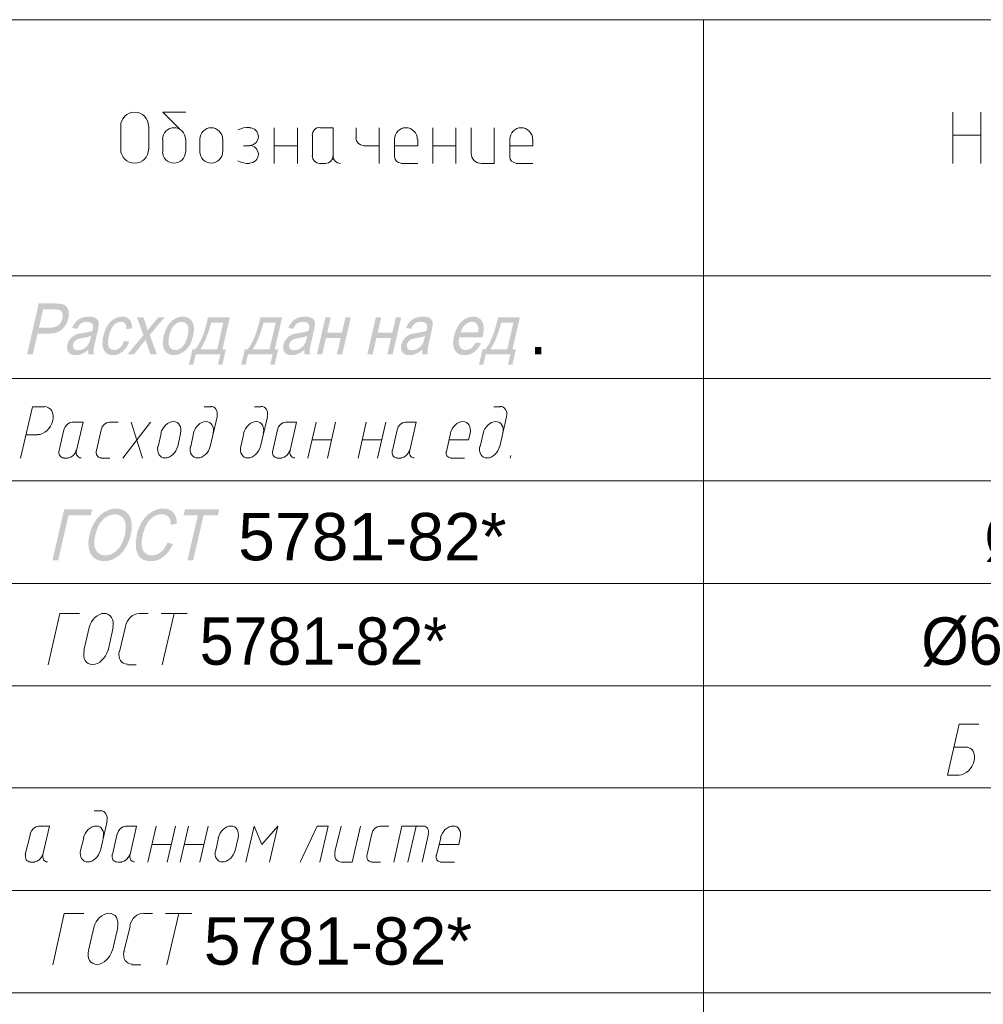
# Model space of a CAD drawing. Header units: millimetres. Extents: x 1527433 to 14789979, y -245576 to 11310.
# Tile 94 of 135: x 1987626 to 1993272, y -59629 to -53862. Entities that reach past the tile are written whole.
import ezdxf

# ---------------------------------------------------------------- set-up
doc = ezdxf.new("R2010")
doc.units = ezdxf.units.MM
doc.styles.get("Standard").update_dxf_attribs({"font": 'isocpeur.ttf', "height": 250})
doc.styles.add('V@ler@Live', font='isocpeui.ttf')

msp = doc.modelspace()

# ---------------------------------------------------------------- hatches: boundary and pattern name
h = msp.add_hatch(color=7)
h.paths.add_polyline_path([(1987669.619, -55821.612), (1987738.355, -55523.625), (1987833.881, -55523.625), (1987855.909, -55524.355), (1987871.694, -55526.491), (1987887.603, -55531.811), (1987899.751, -55540.437), (1987908.281, -55552.757), (1987913.421, -55569.21), (1987914.703, -55588.613), (1987911.767, -55609.835), (1987906.26, -55628.118), (1987898.511, -55644.934), (1987888.528, -55660.282), (1987876.324, -55674.162), (1987861.318, -55685.665), (1987842.927, -55693.882), (1987821.157, -55698.812), (1987796.012, -55700.455), (1987731.079, -55700.455), (1987703.132, -55821.612)])
h.paths.add_polyline_path([(1987739.182, -55665.287), (1987804.666, -55665.287), (1987819.901, -55664.398), (1987833.199, -55661.732), (1987844.563, -55657.288), (1987854, -55651.066), (1987861.783, -55643.232), (1987868.187, -55633.951), (1987873.216, -55623.223), (1987876.875, -55611.048), (1987878.887, -55593.691), (1987876.269, -55579.022), (1987869.496, -55567.977), (1987859.126, -55561.438), (1987847.592, -55559.454), (1987828.534, -55558.793), (1987763.766, -55558.793)])
h = msp.add_hatch(color=7)
h.paths.add_polyline_path([(1988028.943, -55794.988), (1988008.603, -55809.74), (1987990.082, -55819.407), (1987972.257, -55824.74), (1987954.143, -55826.518), (1987940.147, -55825.433), (1987928.415, -55822.177), (1987918.936, -55816.751), (1987911.699, -55809.154), (1987906.738, -55799.863), (1987904.092, -55789.352), (1987903.762, -55777.622), (1987905.746, -55764.671), (1987910.783, -55749.541), (1987918.589, -55735.733), (1987928.373, -55723.95), (1987939.48, -55714.731), (1987951.635, -55707.772), (1987964.616, -55702.715), (1987976.722, -55699.917), (1987993.499, -55697.203), (1988011.712, -55694.433), (1988027.496, -55691.415), (1988040.861, -55688.149), (1988051.818, -55684.635), (1988053.43, -55678.475), (1988054.299, -55675.044), (1988056.118, -55664.708), (1988056.455, -55656.02), (1988055.314, -55648.976), (1988052.7, -55643.569), (1988047.253, -55638.143), (1988040.008, -55634.268), (1988030.965, -55631.942), (1988020.123, -55631.167), (1988000.521, -55633.434), (1987985.672, -55640.207), (1987973.676, -55652.747), (1987962.797, -55672.233), (1987933.582, -55667.327), (1987943.835, -55646.567), (1987955.741, -55630.23), (1987970.238, -55617.759), (1987988.208, -55608.512), (1988008.913, -55602.779), (1988031.644, -55600.85), (1988052.535, -55602.49), (1988068.299, -55607.355), (1988079.331, -55614.713), (1988086.104, -55623.726), (1988089.383, -55634.902), (1988090.017, -55648.641), (1988088.143, -55661.787), (1988083.789, -55682.375), (1988072.544, -55731.158), (1988067.303, -55754.351), (1988063.4, -55772.836), (1988060.831, -55786.619), (1988059.59, -55795.705), (1988059.501, -55808.948), (1988061.519, -55821.612), (1988029.053, -55821.612), (1988027.902, -55809.251)])
h.paths.add_polyline_path([(1988045.203, -55713.298), (1988034.796, -55717.203), (1988022.342, -55720.808), (1988007.841, -55724.104), (1987991.295, -55727.079), (1987974.131, -55730.558), (1987962.466, -55734.41), (1987954.239, -55739.453), (1987947.418, -55746.316), (1987942.292, -55754.584), (1987939.15, -55763.679), (1987938.357, -55777.129), (1987942.898, -55788.098), (1987952.778, -55795.415), (1987968.199, -55797.855), (1987985.686, -55795.539), (1988002.264, -55788.594), (1988016.933, -55777.639), (1988028.667, -55763.293), (1988035.95, -55747.949), (1988042.117, -55726.693)])
h = msp.add_hatch(color=7)
h.dxf.hatch_style = 2
h.paths.add_polyline_path([(1988239.05, -55742.568), (1988268.595, -55747.198), (1988261.031, -55764.797), (1988251.983, -55780.381), (1988241.457, -55793.939), (1988229.459, -55805.461), (1988216.405, -55814.681), (1988202.794, -55821.261), (1988188.624, -55825.204), (1988173.896, -55826.518), (1988156.397, -55824.709), (1988141.595, -55819.283), (1988129.48, -55810.24), (1988120.043, -55797.579), (1988113.737, -55781.53), (1988111.023, -55762.329), (1988111.896, -55739.986), (1988116.349, -55714.511), (1988126.368, -55681.727), (1988140.272, -55653.326), (1988157.966, -55630.382), (1988179.298, -55613.969), (1988202.601, -55604.144), (1988226.152, -55600.85), (1988240.145, -55601.966), (1988252.272, -55605.308), (1988262.529, -55610.873), (1988270.91, -55618.654), (1988277.279, -55628.505), (1988281.507, -55640.2), (1988283.607, -55653.745), (1988283.588, -55669.146), (1988252.114, -55674.658), (1988250.502, -55655.6), (1988244.342, -55641.916), (1988234.137, -55633.703), (1988220.419, -55630.947), (1988208.937, -55632.187), (1988197.978, -55635.908), (1988187.545, -55642.109), (1988177.645, -55650.79), (1988168.601, -55662.149), (1988160.736, -55676.381), (1988154.049, -55693.485), (1988148.54, -55713.464), (1988144.735, -55733.729), (1988143.4, -55751.029), (1988144.525, -55765.352), (1988148.099, -55776.688), (1988153.722, -55785.329), (1988160.998, -55791.495), (1988169.928, -55795.191), (1988180.511, -55796.421), (1988198.04, -55793.114), (1988214.08, -55783.192), (1988227.971, -55766.435)])
h = msp.add_hatch(color=7)
h.dxf.hatch_style = 2
h.paths.add_polyline_path([(1988258.45, -55821.612), (1988351.385, -55709.385), (1988313.296, -55605.756), (1988352.157, -55605.756), (1988368.583, -55656.358), (1988372.69, -55669.635), (1988375.804, -55680.556), (1988395.262, -55656.743), (1988437.981, -55605.756), (1988475.078, -55605.756), (1988388.262, -55707.4), (1988430.099, -55821.612), (1988391.955, -55821.612), (1988369.796, -55754.529), (1988363.953, -55736.449), (1988296.098, -55821.612)])
h = msp.add_hatch(color=7)
h.paths.add_polyline_path([(1988470.556, -55713.684), (1988478.783, -55685.654), (1988489.662, -55661.505), (1988503.197, -55641.231), (1988519.393, -55624.828), (1988534.255, -55614.338), (1988549.738, -55606.845), (1988565.84, -55602.349), (1988582.562, -55600.85), (1988600.206, -55602.679), (1988615.27, -55608.161), (1988627.761, -55617.291), (1988637.684, -55630.065), (1988644.474, -55646.044), (1988647.64, -55664.798), (1988647.18, -55686.333), (1988643.086, -55710.652), (1988637.846, -55730.381), (1988631.8, -55747.887), (1988624.948, -55763.161), (1988617.289, -55776.192), (1988599.354, -55797.407), (1988577.822, -55813.289), (1988554.313, -55823.21), (1988530.473, -55826.518), (1988512.56, -55824.707), (1988497.345, -55819.269), (1988484.817, -55810.193), (1988474.965, -55797.469), (1988468.3, -55781.323), (1988465.34, -55761.984), (1988466.09, -55739.441)])
h.paths.add_polyline_path([(1988502.526, -55713.684), (1988498.991, -55733.126), (1988497.979, -55749.954), (1988499.488, -55764.177), (1988503.518, -55775.806), (1988509.606, -55784.841), (1988517.285, -55791.281), (1988526.556, -55795.138), (1988537.418, -55796.421), (1988548.808, -55795.129), (1988559.825, -55791.247), (1988570.47, -55784.771), (1988580.744, -55775.696), (1988590.181, -55763.964), (1988598.32, -55749.52), (1988605.168, -55732.357), (1988610.73, -55712.471), (1988614.109, -55693.671), (1988614.988, -55677.29), (1988613.365, -55663.327), (1988609.241, -55651.783), (1988603.111, -55642.771), (1988595.461, -55636.328), (1988586.282, -55632.458), (1988575.562, -55631.167), (1988564.101, -55632.457), (1988553.038, -55636.321), (1988542.378, -55642.748), (1988532.126, -55651.727), (1988522.742, -55663.292), (1988514.68, -55677.476), (1988507.942, -55694.275)])
h = msp.add_hatch(color=7)
h.paths.add_polyline_path([(1988729.501, -55605.756), (1988857.328, -55605.756), (1988814.443, -55791.516), (1988834.287, -55791.516), (1988813.23, -55882.797), (1988787.709, -55882.797), (1988801.82, -55821.612), (1988657.457, -55821.612), (1988643.346, -55882.797), (1988617.769, -55882.797), (1988638.826, -55791.516), (1988655.197, -55791.516), (1988666.178, -55777.147), (1988676.674, -55760.25), (1988686.686, -55740.826), (1988696.214, -55718.872), (1988705.259, -55694.389), (1988713.821, -55667.376), (1988721.902, -55637.832)])
h.paths.add_polyline_path([(1988748.463, -55636.018), (1988734.076, -55685.173), (1988718.697, -55727.471), (1988702.326, -55762.917), (1988684.963, -55791.516), (1988783.52, -55791.516), (1988819.404, -55636.018)])
h = msp.add_hatch(color=7)
h.paths.add_polyline_path([(1989036.086, -55605.756), (1989163.913, -55605.756), (1989121.028, -55791.516), (1989140.872, -55791.516), (1989119.815, -55882.797), (1989094.294, -55882.797), (1989108.405, -55821.612), (1988964.042, -55821.612), (1988949.931, -55882.797), (1988924.354, -55882.797), (1988945.411, -55791.516), (1988961.782, -55791.516), (1988972.763, -55777.147), (1988983.26, -55760.25), (1988993.271, -55740.826), (1989002.799, -55718.872), (1989011.844, -55694.389), (1989020.406, -55667.376), (1989028.487, -55637.832)])
h.paths.add_polyline_path([(1989055.048, -55636.018), (1989040.661, -55685.173), (1989025.282, -55727.471), (1989008.911, -55762.917), (1988991.548, -55791.516), (1989090.105, -55791.516), (1989125.989, -55636.018)])
h = msp.add_hatch(color=7)
h.paths.add_polyline_path([(1989295.164, -55794.988), (1989274.824, -55809.74), (1989256.303, -55819.407), (1989238.479, -55824.74), (1989220.364, -55826.518), (1989206.369, -55825.433), (1989194.636, -55822.177), (1989185.157, -55816.751), (1989177.921, -55809.154), (1989172.96, -55799.863), (1989170.314, -55789.352), (1989169.983, -55777.622), (1989171.968, -55764.671), (1989177.004, -55749.541), (1989184.811, -55735.733), (1989194.595, -55723.95), (1989205.702, -55714.731), (1989217.856, -55707.772), (1989230.837, -55702.715), (1989242.943, -55699.917), (1989259.721, -55697.203), (1989277.934, -55694.433), (1989293.717, -55691.415), (1989307.082, -55688.149), (1989318.04, -55684.635), (1989319.652, -55678.475), (1989320.52, -55675.044), (1989322.34, -55664.708), (1989322.677, -55656.02), (1989321.535, -55648.976), (1989318.922, -55643.569), (1989313.475, -55638.143), (1989306.23, -55634.268), (1989297.186, -55631.942), (1989286.345, -55631.167), (1989266.742, -55633.434), (1989251.894, -55640.207), (1989239.898, -55652.747), (1989229.018, -55672.233), (1989199.804, -55667.327), (1989210.057, -55646.567), (1989221.963, -55630.23), (1989236.46, -55617.759), (1989254.429, -55608.512), (1989275.134, -55602.779), (1989297.865, -55600.85), (1989318.756, -55602.49), (1989334.521, -55607.355), (1989345.552, -55614.713), (1989352.325, -55623.726), (1989355.605, -55634.902), (1989356.239, -55648.641), (1989354.365, -55661.787), (1989350.01, -55682.375), (1989338.765, -55731.158), (1989333.524, -55754.351), (1989329.622, -55772.836), (1989327.053, -55786.619), (1989325.812, -55795.705), (1989325.722, -55808.948), (1989327.741, -55821.612), (1989295.274, -55821.612), (1989294.124, -55809.251)])
h.paths.add_polyline_path([(1989311.425, -55713.298), (1989301.017, -55717.203), (1989288.563, -55720.808), (1989274.063, -55724.104), (1989257.516, -55727.079), (1989240.353, -55730.558), (1989228.688, -55734.41), (1989220.461, -55739.453), (1989213.639, -55746.316), (1989208.513, -55754.584), (1989205.371, -55763.679), (1989204.579, -55777.129), (1989209.119, -55788.098), (1989219, -55795.415), (1989234.42, -55797.855), (1989251.908, -55795.539), (1989268.485, -55788.594), (1989283.155, -55777.639), (1989294.889, -55763.293), (1989302.171, -55747.949), (1989308.338, -55726.693)])
h = msp.add_hatch(color=7)
h.dxf.hatch_style = 2
h.paths.add_polyline_path([(1989417.408, -55605.756), (1989448.441, -55605.756), (1989427.716, -55695.604), (1989513.87, -55695.604), (1989534.596, -55605.756), (1989565.685, -55605.756), (1989515.855, -55821.612), (1989484.766, -55821.612), (1989506.87, -55725.866), (1989420.715, -55725.866), (1989398.611, -55821.612), (1989367.578, -55821.612)])
h = msp.add_hatch(color=7)
h.dxf.hatch_style = 2
h.paths.add_polyline_path([(1989712.954, -55605.756), (1989743.988, -55605.756), (1989723.262, -55695.604), (1989809.417, -55695.604), (1989830.143, -55605.756), (1989861.231, -55605.756), (1989811.402, -55821.612), (1989780.313, -55821.612), (1989802.417, -55725.866), (1989716.262, -55725.866), (1989694.158, -55821.612), (1989663.125, -55821.612)])
h = msp.add_hatch(color=7)
h.paths.add_polyline_path([(1989985.248, -55794.988), (1989964.908, -55809.74), (1989946.387, -55819.407), (1989928.562, -55824.74), (1989910.448, -55826.518), (1989896.452, -55825.433), (1989884.72, -55822.177), (1989875.241, -55816.751), (1989868.004, -55809.154), (1989863.043, -55799.863), (1989860.397, -55789.352), (1989860.067, -55777.622), (1989862.051, -55764.671), (1989867.088, -55749.541), (1989874.894, -55735.733), (1989884.678, -55723.95), (1989895.786, -55714.731), (1989907.94, -55707.772), (1989920.921, -55702.715), (1989933.027, -55699.917), (1989949.805, -55697.203), (1989968.017, -55694.433), (1989983.801, -55691.415), (1989997.166, -55688.149), (1990008.123, -55684.635), (1990009.735, -55678.475), (1990010.604, -55675.044), (1990012.424, -55664.708), (1990012.76, -55656.02), (1990011.619, -55648.976), (1990009.005, -55643.569), (1990003.558, -55638.143), (1989996.313, -55634.268), (1989987.27, -55631.942), (1989976.428, -55631.167), (1989956.826, -55633.434), (1989941.977, -55640.207), (1989929.982, -55652.747), (1989919.102, -55672.233), (1989889.888, -55667.327), (1989900.14, -55646.567), (1989912.046, -55630.23), (1989926.543, -55617.759), (1989944.513, -55608.512), (1989965.218, -55602.779), (1989987.949, -55600.85), (1990008.84, -55602.49), (1990024.605, -55607.355), (1990035.636, -55614.713), (1990042.409, -55623.726), (1990045.689, -55634.902), (1990046.322, -55648.641), (1990044.448, -55661.787), (1990040.094, -55682.375), (1990028.849, -55731.158), (1990023.608, -55754.351), (1990019.706, -55772.836), (1990017.136, -55786.619), (1990015.895, -55795.705), (1990015.806, -55808.948), (1990017.825, -55821.612), (1989985.358, -55821.612), (1989984.207, -55809.251)])
h.paths.add_polyline_path([(1990001.509, -55713.298), (1989991.101, -55717.203), (1989978.647, -55720.808), (1989964.147, -55724.104), (1989947.6, -55727.079), (1989930.436, -55730.558), (1989918.771, -55734.41), (1989910.544, -55739.453), (1989903.723, -55746.316), (1989898.597, -55754.584), (1989895.455, -55763.679), (1989894.662, -55777.129), (1989899.203, -55788.098), (1989909.084, -55795.415), (1989924.504, -55797.855), (1989941.991, -55795.539), (1989958.569, -55788.594), (1989973.238, -55777.639), (1989984.972, -55763.293), (1989992.255, -55747.949), (1989998.422, -55726.693)])
h = msp.add_hatch(color=7)
h.paths.add_polyline_path([(1990298.039, -55752.104), (1990329.072, -55756.789), (1990320.834, -55772.437), (1990311.412, -55786.224), (1990300.802, -55798.151), (1990288.999, -55808.217), (1990276.152, -55816.239), (1990262.416, -55821.956), (1990247.792, -55825.379), (1990232.279, -55826.518), (1990213.613, -55824.698), (1990197.883, -55819.235), (1990185.088, -55810.123), (1990175.228, -55797.358), (1990168.612, -55781.297), (1990165.63, -55762.301), (1990166.275, -55740.37), (1990170.543, -55715.503), (1990177.963, -55689.811), (1990187.658, -55667.148), (1990199.626, -55647.523), (1990213.868, -55630.947), (1990229.702, -55617.779), (1990246.445, -55608.374), (1990264.098, -55602.731), (1990282.66, -55600.85), (1990299.754, -55602.699), (1990314.327, -55608.237), (1990326.378, -55617.454), (1990335.907, -55630.34), (1990342.368, -55646.597), (1990345.216, -55665.845), (1990344.457, -55688.081), (1990340.096, -55713.298), (1990337.726, -55723.055), (1990200.914, -55723.055), (1990198.776, -55739.796), (1990198.813, -55754.46), (1990201.031, -55767.036), (1990205.434, -55777.515), (1990211.678, -55785.794), (1990219.415, -55791.702), (1990228.65, -55795.242), (1990239.389, -55796.421), (1990255.829, -55793.776), (1990271.029, -55785.838), (1990285.051, -55772.113)])
h.paths.add_polyline_path([(1990209.624, -55692.958), (1990312.039, -55692.958), (1990313.445, -55680.205), (1990313.528, -55669.146), (1990312.288, -55659.782), (1990309.724, -55652.113), (1990303.842, -55642.853), (1990296.275, -55636.238), (1990287.013, -55632.27), (1990276.045, -55630.947), (1990265.524, -55632.001), (1990255.375, -55635.163), (1990245.597, -55640.434), (1990236.192, -55647.814), (1990220.303, -55667.533)])
h = msp.add_hatch(color=7)
h.paths.add_polyline_path([(1990428.716, -55605.756), (1990556.543, -55605.756), (1990513.658, -55791.516), (1990533.502, -55791.516), (1990512.445, -55882.797), (1990486.924, -55882.797), (1990501.035, -55821.612), (1990356.672, -55821.612), (1990342.561, -55882.797), (1990316.985, -55882.797), (1990338.041, -55791.516), (1990354.412, -55791.516), (1990365.393, -55777.147), (1990375.89, -55760.25), (1990385.901, -55740.826), (1990395.429, -55718.872), (1990404.474, -55694.389), (1990413.036, -55667.376), (1990421.117, -55637.832)])
h.paths.add_polyline_path([(1990447.678, -55636.018), (1990433.291, -55685.173), (1990417.912, -55727.471), (1990401.541, -55762.917), (1990384.178, -55791.516), (1990482.735, -55791.516), (1990518.619, -55636.018)])
h = msp.add_hatch(color=7)
h.dxf.hatch_style = 2
h.paths.add_polyline_path([(1987887.073, -56730.125), (1988050.729, -56730.125), (1988042.626, -56765.293), (1987912.429, -56765.293), (1987851.795, -57028.112), (1987818.336, -57028.112)])
h = msp.add_hatch(color=7)
h.paths.add_polyline_path([(1988034.097, -56882.977), (1988044.276, -56847.908), (1988057.779, -56816.866), (1988074.599, -56789.843), (1988094.731, -56766.836), (1988117.139, -56748.46), (1988140.792, -56735.334), (1988165.695, -56727.458), (1988191.855, -56724.833), (1988208.629, -56726.072), (1988223.977, -56729.78), (1988237.899, -56735.949), (1988250.394, -56744.567), (1988261.122, -56755.418), (1988269.742, -56768.207), (1988276.253, -56782.929), (1988280.656, -56799.578), (1988282.909, -56817.787), (1988283.053, -56837.185), (1988281.09, -56857.761), (1988277.018, -56879.504), (1988270.94, -56901.6), (1988263.203, -56922.492), (1988253.802, -56942.175), (1988242.732, -56960.643), (1988230.268, -56977.458), (1988216.687, -56992.097), (1988201.99, -57004.555), (1988186.177, -57014.828), (1988169.787, -57022.858), (1988153.366, -57028.594), (1988136.925, -57032.036), (1988120.472, -57033.183), (1988103.378, -57031.921), (1988087.813, -57028.126), (1988073.778, -57021.788), (1988061.272, -57012.898), (1988050.604, -57001.807), (1988042.076, -56988.865), (1988035.677, -56974.064), (1988031.396, -56957.391), (1988029.152, -56939.563), (1988028.861, -56921.218), (1988030.512, -56902.356)])
h.paths.add_polyline_path([(1988068.493, -56883.583), (1988064.153, -56909.102), (1988063.539, -56931.753), (1988066.656, -56951.54), (1988073.509, -56968.47), (1988083.462, -56982.031), (1988095.875, -56991.711), (1988110.747, -56997.515), (1988128.079, -56999.449), (1988146.59, -56997.495), (1988164.335, -56991.628), (1988181.316, -56981.845), (1988197.532, -56968.14), (1988212.219, -56950.869), (1988224.611, -56930.313), (1988234.708, -56906.469), (1988242.512, -56879.339), (1988247.727, -56845.274), (1988246.701, -56815.839), (1988243.816, -56803.034), (1988239.377, -56791.744), (1988233.376, -56781.973), (1988225.81, -56773.726), (1988216.941, -56767.206), (1988207.034, -56762.536), (1988196.083, -56759.727), (1988184.083, -56758.788), (1988166.513, -56760.587), (1988149.356, -56765.982), (1988132.613, -56774.973), (1988116.283, -56787.562), (1988101.204, -56804.356), (1988088.213, -56825.961), (1988077.309, -56852.372)])
h = msp.add_hatch(color=7)
h.dxf.hatch_style = 2
h.paths.add_polyline_path([(1988492.533, -56923.657), (1988523.786, -56933.579), (1988512.159, -56956.449), (1988499.106, -56976.436), (1988484.626, -56993.528), (1988468.72, -57007.717), (1988451.708, -57018.858), (1988433.911, -57026.817), (1988415.328, -57031.591), (1988395.96, -57033.183), (1988376.735, -57031.962), (1988359.986, -57028.291), (1988345.707, -57022.161), (1988333.893, -57013.56), (1988324.333, -57002.666), (1988316.819, -56989.575), (1988311.351, -56974.283), (1988307.931, -56956.785), (1988306.787, -56918.207), (1988313.002, -56876.858), (1988319.143, -56854.359), (1988326.823, -56833.333), (1988336.055, -56813.785), (1988346.846, -56795.72), (1988358.948, -56779.441), (1988372.182, -56765.244), (1988386.542, -56753.125), (1988402.023, -56743.079), (1988418.148, -56735.193), (1988434.448, -56729.56), (1988450.935, -56726.18), (1988467.618, -56725.054), (1988485.509, -56726.479), (1988501.235, -56730.752), (1988514.801, -56737.867), (1988526.212, -56747.819), (1988535.265, -56760.376), (1988541.839, -56775.228), (1988545.931, -56792.374), (1988547.544, -56811.815), (1988512.431, -56820.965), (1988511.024, -56805.823), (1988508.118, -56792.888), (1988503.703, -56782.154), (1988497.769, -56773.616), (1988490.328, -56767.136), (1988481.398, -56762.502), (1988470.98, -56759.717), (1988459.074, -56758.788), (1988444.842, -56759.821), (1988431.334, -56762.915), (1988418.549, -56768.067), (1988406.488, -56775.27), (1988385.356, -56794.541), (1988368.729, -56819.477), (1988356.272, -56847.672), (1988347.618, -56876.693), (1988341.754, -56912.295), (1988341.72, -56943.059), (1988343.993, -56956.341), (1988347.997, -56967.83), (1988353.727, -56977.53), (1988361.178, -56985.448), (1988379.444, -56995.962), (1988400.976, -56999.449), (1988414.773, -56998.259), (1988428.054, -56994.688), (1988440.818, -56988.728), (1988453.065, -56980.377), (1988464.495, -56969.669), (1988474.887, -56956.647), (1988484.234, -56941.309)])
h = msp.add_hatch(color=7)
h.dxf.hatch_style = 2
h.paths.add_polyline_path([(1988609.338, -57028.112), (1988669.972, -56765.293), (1988586.518, -56765.293), (1988594.621, -56730.125), (1988795.318, -56730.125), (1988787.215, -56765.293), (1988703.431, -56765.293), (1988642.797, -57028.112)])

# ---------------------------------------------------------------- linework, layer by layer
at = {"color": 7, "lineweight": 0}
for points in [[(2002888.683, -53861.579), (1985730.983, -53861.579)], [(1991632.25, -53861.579), (1991632.25, -64362.362)], [(1988381.05, -54484.937), (1988379.394, -54468.514), (1988374.646, -54453.217), (1988367.133, -54439.374), (1988357.182, -54427.314), (1988345.121, -54417.363), (1988331.279, -54409.849), (1988315.982, -54405.101), (1988299.558, -54403.445), (1988283.135, -54405.101), (1988267.838, -54409.849), (1988253.996, -54417.363), (1988241.935, -54427.314), (1988231.984, -54439.374), (1988224.471, -54453.217), (1988219.722, -54468.514), (1988218.067, -54484.937)], [(1988563.083, -54500.812), (1988465.717, -54403.445), (1988599.067, -54403.445)], [(1993092.75, -54704.012), (1993092.75, -54403.445)], [(1993257.85, -54704.012), (1993257.85, -54403.445)], [(1988218.067, -54485.995), (1988218.067, -54621.462)], [(1988383.167, -54621.462), (1988383.167, -54485.995)], [(1988596.95, -54561.137), (1988595.595, -54547.7), (1988591.71, -54535.184), (1988585.563, -54523.858), (1988577.421, -54513.991), (1988567.554, -54505.849), (1988556.228, -54499.702), (1988543.712, -54495.817), (1988530.275, -54494.462), (1988516.838, -54495.817), (1988504.322, -54499.702), (1988492.996, -54505.849), (1988483.129, -54513.991), (1988474.987, -54523.858), (1988468.84, -54535.184), (1988464.955, -54547.7), (1988463.6, -54561.137)], [(1988814.967, -54561.137), (1988813.612, -54547.7), (1988809.727, -54535.184), (1988803.58, -54523.858), (1988795.438, -54513.991), (1988785.57, -54505.849), (1988774.245, -54499.702), (1988761.729, -54495.817), (1988748.292, -54494.462), (1988734.854, -54495.817), (1988722.339, -54499.702), (1988711.013, -54505.849), (1988701.145, -54513.991), (1988693.004, -54523.858), (1988686.856, -54535.184), (1988682.971, -54547.7), (1988681.617, -54561.137)], [(1988973.002, -54492.366), (1988955.454, -54493.11), (1988938.174, -54495.898), (1988921.34, -54500.69), (1988905.128, -54507.447)], [(1988972.658, -54598.179), (1988983.11, -54597.125), (1988992.844, -54594.103), (1989001.653, -54589.322), (1989009.328, -54582.99), (1989015.66, -54575.315), (1989020.441, -54566.506), (1989023.463, -54556.772), (1989024.517, -54546.32), (1989023.463, -54535.869), (1989020.441, -54526.135), (1989015.66, -54517.326), (1989009.328, -54509.651), (1989001.653, -54503.319), (1988992.844, -54498.537), (1988983.11, -54495.516), (1988972.658, -54494.462)], [(1989117.65, -54704.012), (1989117.65, -54494.462)], [(1989253.117, -54704.012), (1989253.117, -54494.462)], [(1989385.408, -54492.345), (1989367.694, -54495.922), (1989353.229, -54505.674), (1989343.476, -54520.14), (1989339.9, -54537.854)], [(1989462.667, -54659.562), (1989462.667, -54494.462), (1989386.467, -54494.462)], [(1989598.133, -54494.462), (1989598.133, -54553.729)], [(1989731.483, -54494.462), (1989731.483, -54704.012)], [(1989955.85, -54561.137), (1989954.495, -54547.7), (1989950.61, -54535.184), (1989944.463, -54523.858), (1989936.321, -54513.991), (1989926.454, -54505.849), (1989915.128, -54499.702), (1989902.612, -54495.817), (1989889.175, -54494.462), (1989875.738, -54495.817), (1989863.222, -54499.702), (1989851.896, -54505.849), (1989842.029, -54513.991), (1989833.887, -54523.858), (1989827.74, -54535.184), (1989823.855, -54547.7), (1989822.5, -54561.137)], [(1990046.867, -54704.012), (1990046.867, -54494.462)], [(1990182.333, -54704.012), (1990182.333, -54494.462)], [(1990271.233, -54494.462), (1990271.233, -54644.745)], [(1990332.617, -54704.012), (1990406.7, -54704.012), (1990406.7, -54494.462)], [(1990631.067, -54561.137), (1990629.712, -54547.7), (1990625.827, -54535.184), (1990619.68, -54523.858), (1990611.538, -54513.991), (1990601.67, -54505.849), (1990590.345, -54499.702), (1990577.829, -54495.817), (1990564.392, -54494.462), (1990550.954, -54495.817), (1990538.439, -54499.702), (1990527.113, -54505.849), (1990517.245, -54513.991), (1990509.104, -54523.858), (1990502.956, -54535.184), (1990499.071, -54547.7), (1990497.717, -54561.137)], [(1989342.017, -54538.912), (1989342.017, -54659.562)], [(1989596.017, -54552.67), (1989599.593, -54570.384), (1989609.346, -54584.85), (1989623.811, -54594.602), (1989641.525, -54598.179)], [(1993092.75, -54538.912), (1993257.85, -54538.912)], [(1988465.717, -54562.195), (1988465.717, -54636.279)], [(1988599.067, -54636.279), (1988599.067, -54562.195)], [(1988681.617, -54562.195), (1988681.617, -54636.279)], [(1988817.083, -54636.279), (1988817.083, -54562.195)], [(1988973.717, -54600.295), (1988937.733, -54600.295)], [(1988972.658, -54701.895), (1988983.11, -54700.842), (1988992.844, -54697.82), (1989001.653, -54693.039), (1989009.328, -54686.706), (1989015.66, -54679.031), (1989020.441, -54670.223), (1989023.463, -54660.488), (1989024.517, -54650.037), (1989023.463, -54639.586), (1989020.441, -54629.851), (1989015.66, -54621.042), (1989009.328, -54613.368), (1989001.653, -54607.035), (1988992.844, -54602.254), (1988983.11, -54599.232), (1988972.658, -54598.179)], [(1989117.65, -54600.295), (1989253.117, -54600.295)], [(1989642.583, -54600.295), (1989731.483, -54600.295)], [(1989822.5, -54562.195), (1989822.5, -54665.912)], [(1989957.967, -54600.295), (1989822.5, -54600.295)], [(1989957.967, -54600.295), (1989957.967, -54562.195)], [(1990046.867, -54600.295), (1990182.333, -54600.295)], [(1990497.717, -54562.195), (1990497.717, -54665.912)], [(1990633.183, -54600.295), (1990497.717, -54600.295)], [(1990633.183, -54600.295), (1990633.183, -54562.195)], [(1988218.067, -54620.404), (1988219.722, -54636.827), (1988224.471, -54652.124), (1988231.984, -54665.966), (1988241.935, -54678.027), (1988253.996, -54687.978), (1988267.838, -54695.491), (1988283.135, -54700.24), (1988299.558, -54701.895), (1988315.982, -54700.24), (1988331.279, -54695.491), (1988345.121, -54687.978), (1988357.182, -54678.027), (1988367.133, -54665.966), (1988374.646, -54652.124), (1988379.394, -54636.827), (1988381.05, -54620.404)], [(1988463.6, -54635.22), (1988464.955, -54648.658), (1988468.84, -54661.173), (1988474.987, -54672.499), (1988483.129, -54682.367), (1988492.996, -54690.508), (1988504.322, -54696.656), (1988516.838, -54700.541), (1988530.275, -54701.895), (1988543.712, -54700.541), (1988556.228, -54696.656), (1988567.554, -54690.508), (1988577.421, -54682.367), (1988585.563, -54672.499), (1988591.71, -54661.173), (1988595.595, -54648.658), (1988596.95, -54635.22)], [(1988681.617, -54635.22), (1988682.971, -54648.658), (1988686.856, -54661.173), (1988693.004, -54672.499), (1988701.145, -54682.367), (1988711.013, -54690.508), (1988722.339, -54696.656), (1988734.854, -54700.541), (1988748.292, -54701.895), (1988761.729, -54700.541), (1988774.245, -54696.656), (1988785.57, -54690.508), (1988795.438, -54682.367), (1988803.58, -54672.499), (1988809.727, -54661.173), (1988813.612, -54648.658), (1988814.967, -54635.22)], [(1989339.9, -54658.504), (1989343.476, -54676.218), (1989353.229, -54690.683), (1989367.694, -54700.436), (1989385.408, -54704.012)], [(1989417.158, -54704.012), (1989434.872, -54700.436), (1989449.338, -54690.683), (1989459.09, -54676.218), (1989462.667, -54658.504)], [(1989460.55, -54658.504), (1989464.126, -54676.218), (1989473.879, -54690.683), (1989488.344, -54700.436), (1989506.058, -54704.012)], [(1989822.5, -54664.854), (1989825.411, -54679.272), (1989833.349, -54691.046), (1989845.123, -54698.984), (1989859.542, -54701.895)], [(1990271.233, -54643.687), (1990272.459, -54655.845), (1990275.974, -54667.168), (1990281.536, -54677.415), (1990288.902, -54686.343), (1990297.83, -54693.709), (1990308.077, -54699.271), (1990319.401, -54702.786), (1990331.558, -54704.012)], [(1990497.717, -54664.854), (1990500.628, -54679.272), (1990508.566, -54691.046), (1990520.34, -54698.984), (1990534.758, -54701.895)], [(1988905.128, -54688.91), (1988921.34, -54695.667), (1988938.174, -54700.459), (1988955.454, -54703.247), (1988973.002, -54703.992)], [(1989386.467, -54704.012), (1989418.217, -54704.012)], [(1989860.6, -54704.012), (1989957.967, -54704.012)], [(1990535.817, -54704.012), (1990633.183, -54704.012)], [(2002888.683, -55362.295), (1985730.983, -55362.295)], [(2002888.683, -55963.429), (1985730.983, -55963.429)], [(1987771.45, -56128.529), (1987701.6, -56128.529), (1987631.75, -56429.095)], [(1987732.142, -56291.976), (1987746.493, -56290.245), (1987760.615, -56285.408), (1987774.152, -56277.797), (1987786.748, -56267.741), (1987798.048, -56255.572), (1987807.696, -56241.621), (1987815.337, -56226.218), (1987820.613, -56209.694), (1987823.075, -56193.184), (1987822.643, -56177.819), (1987819.517, -56163.928), (1987813.9, -56151.839), (1987805.992, -56141.879), (1987795.996, -56134.378), (1987784.112, -56129.664), (1987770.541, -56128.065)], [(1988747.233, -56128.529), (1988707.017, -56128.529)], [(1988782.406, -56186.583), (1988784.2, -56174.439), (1988783.862, -56163.135), (1988781.541, -56152.911), (1988777.387, -56144.009), (1988771.547, -56136.672), (1988764.171, -56131.141), (1988755.407, -56127.658), (1988745.405, -56126.465)], [(1989039.333, -56128.529), (1989001.233, -56128.529)], [(1989076.623, -56186.583), (1989078.416, -56174.439), (1989078.079, -56163.135), (1989075.758, -56152.911), (1989071.603, -56144.009), (1989065.764, -56136.672), (1989058.388, -56131.141), (1989049.624, -56127.658), (1989039.622, -56126.465)], [(1990442.683, -56128.529), (1990404.583, -56128.529)], [(1990477.856, -56186.583), (1990479.65, -56174.439), (1990479.312, -56163.135), (1990476.991, -56152.911), (1990472.837, -56144.009), (1990466.997, -56136.672), (1990459.621, -56131.141), (1990450.857, -56127.658), (1990440.855, -56126.465)], [(1987933.228, -56218.52), (1987917.812, -56222.094), (1987903.656, -56231.681), (1987892.303, -56245.845), (1987885.294, -56263.15)], [(1987959.833, -56384.645), (1987997.933, -56219.545), (1987934.433, -56219.545)], [(1988151.245, -56218.52), (1988135.829, -56222.094), (1988121.673, -56231.681), (1988110.319, -56245.845), (1988103.31, -56263.15)], [(1988152.45, -56219.545), (1988203.25, -56219.545)], [(1988230.767, -56429.095), (1988393.75, -56219.545)], [(1988279.45, -56219.545), (1988345.067, -56429.095)], [(1988569.047, -56283.98), (1988571.067, -56270.238), (1988570.674, -56257.443), (1988568.035, -56245.87), (1988563.32, -56235.791), (1988556.698, -56227.482), (1988548.338, -56221.215), (1988538.408, -56217.264), (1988527.076, -56215.904), (1988515.101, -56217.314), (1988503.324, -56221.311), (1988492.04, -56227.62), (1988481.547, -56235.966), (1988472.141, -56246.075), (1988464.117, -56257.671), (1988457.772, -56270.48), (1988453.403, -56284.227)], [(1988759.547, -56283.98), (1988761.567, -56270.238), (1988761.174, -56257.443), (1988758.535, -56245.87), (1988753.82, -56235.791), (1988747.198, -56227.482), (1988738.838, -56221.215), (1988728.908, -56217.264), (1988717.576, -56215.904), (1988705.601, -56217.314), (1988693.824, -56221.311), (1988682.54, -56227.62), (1988672.047, -56235.966), (1988662.641, -56246.075), (1988654.617, -56257.671), (1988648.272, -56270.48), (1988643.903, -56284.227)], [(1988743, -56361.362), (1988783.217, -56187.795)], [(1989053.764, -56283.98), (1989055.784, -56270.238), (1989055.39, -56257.443), (1989052.752, -56245.87), (1989048.037, -56235.791), (1989041.415, -56227.482), (1989033.055, -56221.215), (1989023.124, -56217.264), (1989011.793, -56215.904), (1988999.818, -56217.314), (1988988.04, -56221.311), (1988976.757, -56227.62), (1988966.264, -56235.966), (1988956.857, -56246.075), (1988948.833, -56257.671), (1988942.489, -56270.48), (1988938.119, -56284.227)], [(1989037.217, -56361.362), (1989077.433, -56187.795)], [(1989184.178, -56218.52), (1989168.762, -56222.094), (1989154.606, -56231.681), (1989143.253, -56245.845), (1989136.244, -56263.15)], [(1989210.783, -56384.645), (1989248.883, -56219.545), (1989185.383, -56219.545)], [(1989314.5, -56429.095), (1989363.183, -56219.545)], [(1989428.8, -56429.095), (1989477.483, -56219.545)], [(1989608.717, -56429.095), (1989655.283, -56219.545)], [(1989723.017, -56429.095), (1989771.7, -56219.545)], [(1989884.795, -56218.52), (1989869.379, -56222.094), (1989855.223, -56231.681), (1989843.869, -56245.845), (1989836.86, -56263.15)], [(1989911.4, -56384.645), (1989949.5, -56219.545), (1989886, -56219.545)], [(1990264.497, -56283.98), (1990266.517, -56270.238), (1990266.124, -56257.443), (1990263.485, -56245.87), (1990258.77, -56235.791), (1990252.148, -56227.482), (1990243.788, -56221.215), (1990233.858, -56217.264), (1990222.526, -56215.904), (1990210.551, -56217.314), (1990198.774, -56221.311), (1990187.49, -56227.62), (1990176.997, -56235.966), (1990167.591, -56246.075), (1990159.567, -56257.671), (1990153.222, -56270.48), (1990148.853, -56284.227)], [(1990457.114, -56283.98), (1990459.134, -56270.238), (1990458.74, -56257.443), (1990456.102, -56245.87), (1990451.387, -56235.791), (1990444.765, -56227.482), (1990436.405, -56221.215), (1990426.474, -56217.264), (1990415.143, -56215.904), (1990403.168, -56217.314), (1990391.39, -56221.311), (1990380.107, -56227.62), (1990369.614, -56235.966), (1990360.207, -56246.075), (1990352.183, -56257.671), (1990345.839, -56270.48), (1990341.469, -56284.227)], [(1990438.45, -56361.362), (1990478.667, -56187.795)], [(1987885.75, -56263.995), (1987858.233, -56384.645)], [(1988103.767, -56263.995), (1988076.25, -56384.645)], [(1988455.133, -56285.162), (1988438.2, -56361.362)], [(1988552.5, -56361.362), (1988569.433, -56285.162)], [(1988645.633, -56285.162), (1988628.7, -56361.362)], [(1988939.85, -56285.162), (1988922.917, -56361.362)], [(1989136.7, -56263.995), (1989109.183, -56384.645)], [(1989837.317, -56263.995), (1989809.8, -56384.645)], [(1990150.583, -56285.162), (1990127.3, -56390.995)], [(1990256.417, -56323.262), (1990264.883, -56285.162)], [(1990341.083, -56285.162), (1990324.15, -56361.362)], [(1987663.5, -56293.629), (1987733.35, -56293.629)], [(1989337.783, -56323.262), (1989454.2, -56323.262)], [(1989632, -56323.262), (1989746.3, -56323.262)], [(1990256.417, -56323.262), (1990142.117, -56323.262)], [(1987857.777, -56383.8), (1987856.435, -56392.748), (1987856.661, -56401.073), (1987858.346, -56408.598), (1987861.38, -56415.145), (1987865.655, -56420.537), (1987871.063, -56424.596), (1987877.493, -56427.144), (1987884.838, -56428.003)], [(1987910.238, -56428.003), (1987925.655, -56424.43), (1987939.81, -56414.843), (1987951.164, -56400.679), (1987958.173, -56383.373)], [(1987959.377, -56383.8), (1987958.035, -56392.748), (1987958.261, -56401.073), (1987959.946, -56408.598), (1987962.98, -56415.145), (1987967.255, -56420.537), (1987972.663, -56424.596), (1987979.093, -56427.144), (1987986.438, -56428.003)], [(1988075.794, -56383.8), (1988074.452, -56392.748), (1988074.678, -56401.073), (1988076.363, -56408.598), (1988079.397, -56415.145), (1988083.672, -56420.537), (1988089.079, -56424.596), (1988095.51, -56427.144), (1988102.855, -56428.003)], [(1988436.469, -56360.427), (1988434.449, -56374.17), (1988434.843, -56386.964), (1988437.482, -56398.538), (1988442.196, -56408.616), (1988448.818, -56416.925), (1988457.179, -56423.192), (1988467.109, -56427.143), (1988478.44, -56428.504), (1988490.415, -56427.093), (1988502.193, -56423.096), (1988513.476, -56416.787), (1988523.97, -56408.441), (1988533.376, -56398.332), (1988541.4, -56386.736), (1988547.745, -56373.927), (1988552.114, -56360.18)], [(1988626.969, -56360.427), (1988624.949, -56374.17), (1988625.343, -56386.964), (1988627.982, -56398.538), (1988632.696, -56408.616), (1988639.318, -56416.925), (1988647.679, -56423.192), (1988657.609, -56427.143), (1988668.94, -56428.504), (1988680.915, -56427.093), (1988692.693, -56423.096), (1988703.976, -56416.787), (1988714.47, -56408.441), (1988723.876, -56398.332), (1988731.9, -56386.736), (1988738.245, -56373.927), (1988742.614, -56360.18)], [(1988921.186, -56360.427), (1988919.166, -56374.17), (1988919.56, -56386.964), (1988922.198, -56398.538), (1988926.913, -56408.616), (1988933.535, -56416.925), (1988941.896, -56423.192), (1988951.826, -56427.143), (1988963.157, -56428.504), (1988975.132, -56427.093), (1988986.91, -56423.096), (1988998.193, -56416.787), (1989008.686, -56408.441), (1989018.093, -56398.332), (1989026.117, -56386.736), (1989032.461, -56373.927), (1989036.831, -56360.18)], [(1989108.727, -56383.8), (1989107.385, -56392.748), (1989107.611, -56401.073), (1989109.296, -56408.598), (1989112.33, -56415.145), (1989116.605, -56420.537), (1989122.013, -56424.596), (1989128.443, -56427.144), (1989135.788, -56428.003)], [(1989161.188, -56428.003), (1989176.605, -56424.43), (1989190.76, -56414.843), (1989202.114, -56400.679), (1989209.123, -56383.373)], [(1989210.327, -56383.8), (1989208.985, -56392.748), (1989209.211, -56401.073), (1989210.896, -56408.598), (1989213.93, -56415.145), (1989218.205, -56420.537), (1989223.613, -56424.596), (1989230.043, -56427.144), (1989237.388, -56428.003)], [(1989809.344, -56383.8), (1989808.002, -56392.748), (1989808.228, -56401.073), (1989809.913, -56408.598), (1989812.947, -56415.145), (1989817.222, -56420.537), (1989822.629, -56424.596), (1989829.06, -56427.144), (1989836.405, -56428.003)], [(1989861.805, -56428.003), (1989877.221, -56424.43), (1989891.377, -56414.843), (1989902.731, -56400.679), (1989909.74, -56383.373)], [(1989910.944, -56383.8), (1989909.602, -56392.748), (1989909.828, -56401.073), (1989911.513, -56408.598), (1989914.547, -56415.145), (1989918.822, -56420.537), (1989924.229, -56424.596), (1989930.66, -56427.144), (1989938.005, -56428.003)], [(1990125.642, -56389.162), (1990125.119, -56403.61), (1990129.548, -56415.525), (1990138.143, -56423.693), (1990150.117, -56426.899)], [(1990322.419, -56360.427), (1990320.399, -56374.17), (1990320.793, -56386.964), (1990323.432, -56398.538), (1990328.146, -56408.616), (1990334.768, -56416.925), (1990343.129, -56423.192), (1990353.059, -56427.143), (1990364.39, -56428.504), (1990376.365, -56427.093), (1990388.143, -56423.096), (1990399.426, -56416.787), (1990409.92, -56408.441), (1990419.326, -56398.332), (1990427.35, -56386.736), (1990433.695, -56373.927), (1990438.064, -56360.18)], [(1987885.75, -56429.095), (1987911.15, -56429.095)], [(1988103.767, -56429.095), (1988154.567, -56429.095)], [(1989136.7, -56429.095), (1989162.1, -56429.095)], [(1989837.317, -56429.095), (1989862.717, -56429.095)], [(1990150.583, -56429.095), (1990233.133, -56429.095)], [(1990504.067, -56414.279), (1990499.833, -56429.095)], [(2002888.683, -56562.445), (1985730.983, -56562.445)], [(2002888.683, -57163.579), (1985730.983, -57163.579)], [(1987976.767, -57339.262), (1987862.467, -57339.262), (1987792.617, -57639.829)], [(1988171.98, -57420.428), (1988174.442, -57403.917), (1988174.009, -57388.553), (1988170.884, -57374.661), (1988165.267, -57362.572), (1988157.359, -57352.613), (1988147.362, -57345.112), (1988135.478, -57340.398), (1988121.908, -57338.798), (1988107.557, -57340.529), (1988093.435, -57345.366), (1988079.898, -57352.977), (1988067.302, -57363.033), (1988056.002, -57375.202), (1988046.354, -57389.153), (1988038.714, -57404.556), (1988033.437, -57421.08)], [(1988326.78, -57339.902), (1988313.518, -57341.282), (1988300.512, -57345.499), (1988288.086, -57352.256), (1988276.564, -57361.255), (1988266.272, -57372.2), (1988257.534, -57384.794), (1988250.674, -57398.74), (1988246.018, -57413.741)], [(1988328.133, -57339.262), (1988378.933, -57339.262)], [(1988455.133, -57339.262), (1988607.533, -57339.262)], [(1988531.333, -57339.262), (1988461.483, -57639.829)], [(1988033.917, -57421.812), (1988002.167, -57557.279)], [(1988143.983, -57557.279), (1988173.617, -57421.812)], [(1988245.583, -57415.462), (1988211.717, -57563.629)], [(1988003.804, -57556.546), (1988001.342, -57573.057), (1988001.774, -57588.421), (1988004.899, -57602.313), (1988010.517, -57614.402), (1988018.424, -57624.361), (1988028.421, -57631.862), (1988040.305, -57636.576), (1988053.876, -57638.176), (1988068.226, -57636.445), (1988082.348, -57631.608), (1988095.885, -57623.997), (1988108.481, -57613.941), (1988119.782, -57601.772), (1988129.43, -57587.821), (1988137.07, -57572.418), (1988142.347, -57555.894)], [(1988210.035, -57561.908), (1988207.985, -57576.936), (1988208.598, -57590.959), (1988211.684, -57603.675), (1988217.051, -57614.782), (1988224.51, -57623.977), (1988233.868, -57630.959), (1988244.935, -57635.424), (1988257.521, -57637.071)], [(1988258.283, -57639.829), (1988309.083, -57639.829)], [(2002888.683, -57762.595), (1985730.983, -57762.595)], [(1993245.15, -57986.962), (1993130.85, -57986.962), (1993061, -58287.529), (1993130.85, -58287.529)], [(1993168.95, -58122.429), (1993099.1, -58122.429)], [(1993129.642, -58285.876), (1993143.993, -58284.145), (1993158.115, -58279.308), (1993171.652, -58271.697), (1993184.248, -58261.641), (1993195.548, -58249.472), (1993205.196, -58235.521), (1993212.837, -58220.118), (1993218.113, -58203.594), (1993220.575, -58187.084), (1993220.143, -58171.719), (1993217.017, -58157.828), (1993211.4, -58145.739), (1993203.492, -58135.779), (1993193.496, -58128.278), (1993181.611, -58123.564), (1993168.041, -58121.965)], [(2002888.683, -58361.612), (1985730.983, -58361.612)], [(1988101.65, -58494.962), (1988063.55, -58494.962)], [(1988136.823, -58555.133), (1988138.616, -58542.989), (1988138.279, -58531.685), (1988135.958, -58521.461), (1988131.803, -58512.559), (1988125.964, -58505.222), (1988118.588, -58499.691), (1988109.824, -58496.208), (1988099.822, -58495.015)], [(1987736.378, -58584.954), (1987720.962, -58588.527), (1987706.806, -58598.114), (1987695.453, -58612.278), (1987688.444, -58629.584)], [(1987762.983, -58751.079), (1987801.083, -58585.979), (1987737.583, -58585.979)], [(1988116.081, -58652.53), (1988118.101, -58638.788), (1988117.707, -58625.993), (1988115.068, -58614.42), (1988110.354, -58604.341), (1988103.732, -58596.032), (1988095.371, -58589.765), (1988085.441, -58585.814), (1988074.11, -58584.454), (1988062.135, -58585.864), (1988050.357, -58589.861), (1988039.074, -58596.17), (1988028.58, -58604.516), (1988019.174, -58614.625), (1988011.15, -58626.221), (1988004.805, -58639.03), (1988000.436, -58652.777)], [(1988099.533, -58727.795), (1988139.75, -58556.345)], [(1988246.495, -58584.954), (1988231.079, -58588.527), (1988216.923, -58598.114), (1988205.569, -58612.278), (1988198.56, -58629.584)], [(1988273.1, -58751.079), (1988311.2, -58585.979), (1988245.583, -58585.979)], [(1988376.817, -58795.529), (1988425.5, -58585.979)], [(1988491.117, -58795.529), (1988539.8, -58585.979)], [(1988567.317, -58795.529), (1988616, -58585.979)], [(1988681.617, -58795.529), (1988730.3, -58585.979)], [(1988905.597, -58652.53), (1988907.617, -58638.788), (1988907.224, -58625.993), (1988904.585, -58614.42), (1988899.87, -58604.341), (1988893.248, -58596.032), (1988884.888, -58589.765), (1988874.958, -58585.814), (1988863.626, -58584.454), (1988851.651, -58585.864), (1988839.874, -58589.861), (1988828.59, -58596.17), (1988818.097, -58604.516), (1988808.691, -58614.625), (1988800.667, -58626.221), (1988794.322, -58639.03), (1988789.953, -58652.777)], [(1989090.133, -58795.529), (1989138.817, -58585.979), (1989045.683, -58691.812), (1988999.117, -58585.979), (1988950.433, -58795.529)], [(1989384.35, -58795.529), (1989433.033, -58585.979), (1989369.533, -58585.979), (1989270.05, -58795.529)], [(1989509.233, -58585.979), (1989473.25, -58736.262)], [(1989511.35, -58795.529), (1989574.85, -58795.529), (1989623.533, -58585.979)], [(1989736.628, -58584.954), (1989721.212, -58588.527), (1989707.056, -58598.114), (1989695.703, -58612.278), (1989688.694, -58629.584)], [(1989737.833, -58585.979), (1989788.633, -58585.979)], [(1989993.95, -58585.979), (1989864.833, -58585.979), (1989818.267, -58795.529)], [(1989949.5, -58585.979), (1989900.817, -58795.529)], [(1990019.806, -58629.157), (1990021.148, -58620.21), (1990020.922, -58611.885), (1990019.238, -58604.36), (1990016.203, -58597.812), (1990011.928, -58592.42), (1990006.521, -58588.361), (1990000.09, -58585.813), (1989992.745, -58584.954)], [(1990207.347, -58652.53), (1990209.367, -58638.788), (1990208.974, -58625.993), (1990206.335, -58614.42), (1990201.62, -58604.341), (1990194.998, -58596.032), (1990186.638, -58589.765), (1990176.708, -58585.814), (1990165.376, -58584.454), (1990153.401, -58585.864), (1990141.624, -58589.861), (1990130.34, -58596.17), (1990119.847, -58604.516), (1990110.441, -58614.625), (1990102.417, -58626.221), (1990096.072, -58639.03), (1990091.703, -58652.777)], [(1987688.9, -58630.429), (1987659.267, -58751.079)], [(1988196.9, -58630.429), (1988169.383, -58751.079)], [(1989689.15, -58630.429), (1989661.633, -58751.079)], [(1989983.367, -58795.529), (1990021.467, -58630.429)], [(1988002.167, -58653.712), (1987983.117, -58727.795)], [(1988400.1, -58691.812), (1988516.517, -58691.812)], [(1988592.717, -58691.812), (1988707.017, -58691.812)], [(1988791.683, -58653.712), (1988774.75, -58727.795)], [(1988889.05, -58727.795), (1988905.983, -58653.712)], [(1990093.433, -58653.712), (1990068.033, -58757.429)], [(1990199.267, -58691.812), (1990082.85, -58691.812)], [(1990199.267, -58691.812), (1990207.733, -58653.712)], [(1987660.927, -58750.234), (1987659.585, -58759.181), (1987659.811, -58767.506), (1987661.496, -58775.031), (1987664.53, -58781.578), (1987668.805, -58786.971), (1987674.213, -58791.029), (1987680.643, -58793.577), (1987687.988, -58794.437)], [(1987713.388, -58794.437), (1987728.805, -58790.863), (1987742.96, -58781.276), (1987754.314, -58767.112), (1987761.323, -58749.807)], [(1987762.527, -58750.234), (1987761.185, -58759.181), (1987761.411, -58767.506), (1987763.096, -58775.031), (1987766.13, -58781.578), (1987770.405, -58786.971), (1987775.813, -58791.029), (1987782.243, -58793.577), (1987789.588, -58794.437)], [(1987983.503, -58726.861), (1987981.483, -58740.603), (1987981.877, -58753.397), (1987984.515, -58764.971), (1987989.23, -58775.049), (1987995.852, -58783.359), (1988004.212, -58789.626), (1988014.142, -58793.576), (1988025.474, -58794.937), (1988037.449, -58793.526), (1988049.226, -58789.529), (1988060.51, -58783.22), (1988071.003, -58774.874), (1988080.41, -58764.766), (1988088.433, -58753.169), (1988094.778, -58740.36), (1988099.147, -58726.613)], [(1988168.927, -58750.234), (1988167.585, -58759.181), (1988167.811, -58767.506), (1988169.496, -58775.031), (1988172.53, -58781.578), (1988176.805, -58786.971), (1988182.213, -58791.029), (1988188.643, -58793.577), (1988195.988, -58794.437)], [(1988223.505, -58794.437), (1988238.921, -58790.863), (1988253.077, -58781.276), (1988264.431, -58767.112), (1988271.44, -58749.807)], [(1988272.644, -58750.234), (1988271.302, -58759.181), (1988271.528, -58767.506), (1988273.213, -58775.031), (1988276.247, -58781.578), (1988280.522, -58786.971), (1988285.929, -58791.029), (1988292.36, -58793.577), (1988299.705, -58794.437)], [(1988773.019, -58726.861), (1988770.999, -58740.603), (1988771.393, -58753.397), (1988774.032, -58764.971), (1988778.746, -58775.049), (1988785.368, -58783.359), (1988793.729, -58789.626), (1988803.659, -58793.576), (1988814.99, -58794.937), (1988826.965, -58793.526), (1988838.743, -58789.529), (1988850.026, -58783.22), (1988860.52, -58774.874), (1988869.926, -58764.766), (1988877.95, -58753.169), (1988884.295, -58740.36), (1988888.664, -58726.613)], [(1989474.061, -58735.357), (1989472.267, -58747.501), (1989472.605, -58758.806), (1989474.925, -58769.03), (1989479.08, -58777.931), (1989484.92, -58785.268), (1989492.296, -58790.799), (1989501.059, -58794.282), (1989511.062, -58795.476)], [(1989661.177, -58750.234), (1989659.835, -58759.181), (1989660.061, -58767.506), (1989661.746, -58775.031), (1989664.78, -58781.578), (1989669.055, -58786.971), (1989674.463, -58791.029), (1989680.893, -58793.577), (1989688.238, -58794.437)], [(1990066.375, -58755.595), (1990065.852, -58770.044), (1990070.282, -58781.959), (1990078.877, -58790.126), (1990090.85, -58793.333)], [(1987688.9, -58795.529), (1987714.3, -58795.529)], [(1988199.017, -58795.529), (1988224.417, -58795.529)], [(1989689.15, -58795.529), (1989739.95, -58795.529)], [(1990091.317, -58795.529), (1990173.867, -58795.529)], [(2002888.683, -58962.745), (1985730.983, -58962.745)], [(1988002.167, -59096.095), (1987887.867, -59096.095), (1987820.133, -59396.662)], [(1988199.497, -59177.261), (1988201.959, -59160.751), (1988201.526, -59145.386), (1988198.401, -59131.495), (1988192.783, -59119.405), (1988184.876, -59109.446), (1988174.879, -59101.945), (1988162.995, -59097.231), (1988149.424, -59095.632), (1988135.074, -59097.362), (1988120.952, -59102.199), (1988107.415, -59109.811), (1988094.819, -59119.866), (1988083.518, -59132.035), (1988073.87, -59145.987), (1988066.23, -59161.389), (1988060.954, -59177.913)], [(1988352.18, -59094.619), (1988338.918, -59095.999), (1988325.912, -59100.216), (1988313.486, -59106.972), (1988301.964, -59115.971), (1988291.672, -59126.916), (1988282.934, -59139.51), (1988276.074, -59153.457), (1988271.418, -59168.458)], [(1988353.533, -59096.095), (1988404.333, -59096.095)], [(1988480.533, -59096.095), (1988635.05, -59096.095)], [(1988558.85, -59096.095), (1988489, -59396.662)], [(1988273.1, -59170.179), (1988237.117, -59320.462)], [(1988061.433, -59178.645), (1988029.683, -59314.112)], [(1988169.383, -59314.112), (1988201.133, -59178.645)], [(1988029.204, -59313.38), (1988026.742, -59329.89), (1988027.174, -59345.255), (1988030.299, -59359.146), (1988035.917, -59371.235), (1988043.824, -59381.195), (1988053.821, -59388.695), (1988065.705, -59393.41), (1988079.276, -59395.009), (1988093.626, -59393.278), (1988107.748, -59388.442), (1988121.285, -59380.83), (1988133.881, -59370.774), (1988145.182, -59358.605), (1988154.83, -59344.654), (1988162.47, -59329.251), (1988167.747, -59312.728)], [(1988237.552, -59318.741), (1988235.501, -59333.769), (1988236.114, -59347.792), (1988239.2, -59360.508), (1988244.568, -59371.615), (1988252.027, -59380.811), (1988261.385, -59387.792), (1988272.452, -59392.258), (1988285.037, -59393.905)], [(1988283.683, -59396.662), (1988336.6, -59396.662)], [(2002888.683, -59561.762), (1985730.983, -59561.762)]]:
    msp.add_lwpolyline(points, dxfattribs=at)

# ---------------------------------------------------------------- texts
at = {"color": 7, "char_height": 277.3109, "attachment_point": 1}
for s, insert in [('{\\fArial|b0|i0|c0;.                                     }', (1990609.9, -55544.3)), ('{\\fArial|b0|i0|c0;5781-82*                          Ø12 }', (1988905.983, -56750.8)), ('{\\fArial|b0|i0|c0;5781-82*                            Ø6}', (1988679.5, -57362.518)), ('{\\fArial|b0|i0|c0;5781-82*                               Ø10}', (1988704.9, -59119.352))]:
    msp.add_mtext(s, dxfattribs=dict(at, insert=insert))
at = {"insert": (1767440, -56870), "char_height": 577.5, "attachment_point": 1, "style": 'V@ler@Live'}
msp.add_mtext_dynamic_manual_height_columns("\\pi518.9415;{\\fISOCPEUR|b1|i1|c204|p34;\\C0;Ko'mirxona, Chiqindi tashlash joyi, Yong'in qalqoni}", width=18853.86158, gutter_width=1650, heights=[1799.649], dxfattribs=at)

doc.saveas('drawing.dxf')
